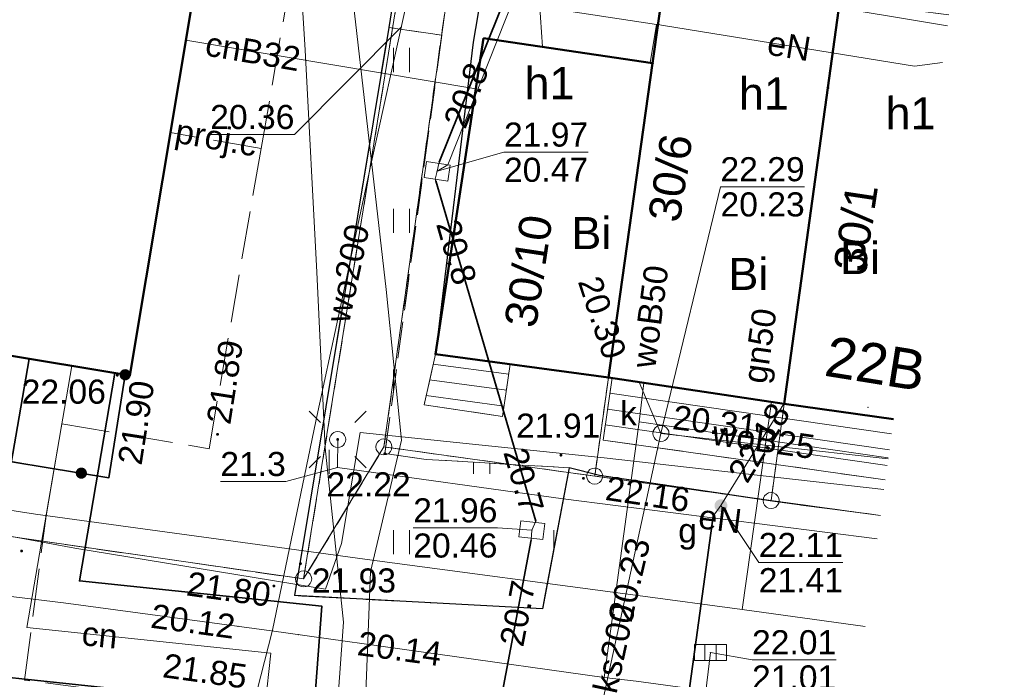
# Model space of a CAD drawing. Extents: x 7395144 to 7395446, y 6007497 to 6007827.
# Tile 21 of 62: x 7395413 to 7395444, y 6007551 to 6007572. Entities that reach past the tile are written whole.
import ezdxf
from ezdxf.enums import TextEntityAlignment as Align

# ---------------------------------------------------------------- set-up
doc = ezdxf.new("R2010")
doc.units = 0
doc.header["$PDSIZE"] = 0.75
for name, pattern in [('PRZER1-1', [2, 1, -1]), ('PRZER2-1', [3, 2, -1]), ('PRZER3-1', [4, 3, -1])]:
    doc.linetypes.add(name, pattern=pattern)
doc.layers.get('0').update_dxf_attribs({"linetype": 'CONTINUOUS', "lineweight": 13})
for name, color, linetype, lineweight in [('GEPADR', 7, 'CONTINUOUS', 18), ('GEPADR_O', 7, 'CONTINUOUS', 18), ('GEPPGD', 7, 'CONTINUOUS', 18), ('GESBZO', 7, 'CONTINUOUS', 50), ('GESBZO_O', 7, 'CONTINUOUS', 50), ('GESDZI', 7, 'CONTINUOUS', 18), ('GESDZI_O', 7, 'CONTINUOUS', 18), ('GESSCH', 7, 'CONTINUOUS', 18), ('GSLKOG', 7, 'CONTINUOUS', 35), ('GSLKRW', 7, 'CONTINUOUS', 25), ('GSPWPS', 7, 'CONTINUOUS', 13), ('GSPWPS_O', 7, 'CONTINUOUS', 13), ('GSSKOA', 7, 'PRZER3-1', 18), ('GSSKOD', 7, 'PRZER2-1', 18), ('GSSUTR', 7, 'PRZER2-1', 18), ('GULLOB', 7, 'CONTINUOUS', 35), ('GUPELA', 7, 'CONTINUOUS', 18), ('GUPIKP', 7, 'CONTINUOUS', 18), ('GUPPRZ', 7, 'CONTINUOUS', 18), ('GUPPRZ_O', 7, 'CONTINUOUS', 18)]:
    doc.layers.add(name, color=color, linetype=linetype, lineweight=lineweight)
for name, color, linetype, lineweight, true_color in [('GESUZY', 7, 'PRZER1-1', 18, 0x008000), ('GESUZY_O', 7, 'PRZER1-1', 18, 0x008000), ('GULCPR', 7, 'CONTINUOUS', 18, 0xd200d2), ('GULCPR_O', 7, 'CONTINUOUS', 18, 0xd200d2), ('GULEPR', 1, 'CONTINUOUS', 18, 0xff0000), ('GULEPR_O', 1, 'CONTINUOUS', 18, 0xff0000), ('GULGPR', 7, 'CONTINUOUS', 18, 0xbfbf00), ('GULGPR_O', 7, 'CONTINUOUS', 18, 0xbfbf00), ('GULKPR', 7, 'CONTINUOUS', 18, 0x803300), ('GULKPR_O', 7, 'CONTINUOUS', 18, 0x803300), ('GULTPR', 7, 'CONTINUOUS', 18, 0xff9100), ('GULWPR', 5, 'CONTINUOUS', 18, 0x0000ff), ('GULWPR_O', 5, 'CONTINUOUS', 18, 0x0000ff), ('GUPGZA', 7, 'CONTINUOUS', 18, 0xbfbf00), ('GUPGZA_O', 7, 'CONTINUOUS', 18, 0xbfbf00), ('GUPKKS', 7, 'CONTINUOUS', 18, 0x803300), ('GUPKSD', 7, 'CONTINUOUS', 18, 0x803300), ('GUPKSD_O', 7, 'CONTINUOUS', 18, 0x803300)]:
    doc.layers.add(name, color=color, linetype=linetype, lineweight=lineweight, true_color=true_color)
doc.styles.add('GEO-INFO', font='arial.ttf')

# ---------------------------------------------------------------- blocks, each defined once
blk = doc.blocks.new('KOLO')
blk.add_hatch(color=0).paths.add_polyline_path([(-0.5, 0), (-0.482963, -0.12941), (-0.433013, -0.25), (-0.353553, -0.353553), (-0.25, -0.433013), (-0.12941, -0.482963), (0, -0.5), (0.12941, -0.482963), (0.25, -0.433013), (0.353553, -0.353553), (0.433013, -0.25), (0.482963, -0.12941), (0.5, 0), (0.482963, 0.12941), (0.433013, 0.25), (0.353553, 0.353553), (0.25, 0.433013), (0.12941, 0.482963), (0, 0.5), (-0.12941, 0.482963), (-0.25, 0.433013), (-0.353553, 0.353553), (-0.433013, 0.25), (-0.482963, 0.12941)])
blk = doc.blocks.new('SUEO')
blk.add_hatch(color=0).paths.add_polyline_path([(-0.002174, 0.089974), (0.023762, 0.086807), (0.042561, 0.0793), (0.060131, 0.066965), (0.076266, 0.047786), (0.086234, 0.025762), (0.089972, 0.002226), (0.088646, -0.015553), (0.081114, -0.038994), (0.066834, -0.060276), (0.049699, -0.075033), (0.027576, -0.085671), (0.004027, -0.08991), (-0.019639, -0.087831), (-0.040932, -0.080154), (-0.059082, -0.067892), (-0.073734, -0.051607), (-0.08374, -0.032979), (-0.089221, -0.011817), (-0.089063, 0.012951), (-0.082571, 0.035806), (-0.069528, 0.057148), (-0.048957, 0.075519), (-0.026898, 0.085887)])
at = {"color": 0}
for points in [[(-1.767767, 1.767767), (-1.06066, 1.06066)], [(1.767767, 1.767767), (1.06066, 1.06066)], [(-1.767767, -1.767767), (-1.06066, -1.06066)], [(1.767767, -1.767767), (1.06066, -1.06066)]]:
    blk.add_lwpolyline(points, dxfattribs=at)
blk = doc.blocks.new('POINT')
at = {"color": 0}
blk.add_point((0, 0), dxfattribs=at)
blk = doc.blocks.new('OKRAG_PELNY')
at = {"color": 0}
blk.add_lwpolyline([(0, 0.5), (0.12941, 0.482963), (0.25, 0.433013), (0.353553, 0.353553), (0.433013, 0.25), (0.482963, 0.12941), (0.5, 0), (0.482963, -0.12941), (0.433013, -0.25), (0.353553, -0.353553), (0.25, -0.433013), (0.12941, -0.482963), (0, -0.5), (-0.12941, -0.482963), (-0.25, -0.433013), (-0.353553, -0.353553), (-0.433013, -0.25), (-0.482963, -0.12941), (-0.5, 0), (-0.482963, 0.12941), (-0.433013, 0.25), (-0.353553, 0.353553), (-0.25, 0.433013), (-0.12941, 0.482963)], close=True, dxfattribs=at)
blk = doc.blocks.new('SUUS05')
at = {"color": 0}
blk.add_lwpolyline([(0.5, -0.25), (-0.5, -0.25), (-0.5, 0.25), (0.5, 0.25)], close=True, dxfattribs=at)
for points in [[(-0.175, -0.25), (-0.175, 0.25)], [(0.175, -0.25), (0.175, 0.25)]]:
    blk.add_lwpolyline(points, dxfattribs=at)
blk = doc.blocks.new('PROSTOKAT1_5-1_PELNY')
at = {"color": 0}
blk.add_lwpolyline([(0.75, -0.5), (-0.75, -0.5), (-0.75, 0.5), (0.75, 0.5)], close=True, dxfattribs=at)
blk = doc.blocks.new('EPPGS')
at = {"color": 0}
blk.add_lwpolyline([(0, 0.5), (0.154508, 0.475528), (0.293893, 0.404508), (0.404508, 0.293893), (0.475528, 0.154508), (0.5, 0), (0.475528, -0.154508), (0.404508, -0.293893), (0.293893, -0.404508), (0.154508, -0.475528), (0, -0.5), (-0.154508, -0.475528), (-0.293893, -0.404508), (-0.404508, -0.293893), (-0.475528, -0.154508), (-0.5, 0), (-0.475528, 0.154508), (-0.404508, 0.293893), (-0.293893, 0.404508), (-0.154508, 0.475528)], close=True, dxfattribs=at)
blk = doc.blocks.new('EPPGN')
blk.add_hatch(color=0).paths.add_polyline_path([(0, -0.09), (0.027812, -0.085595), (0.052901, -0.072812), (0.072812, -0.052901), (0.085595, -0.027812), (0.09, 0), (0.085595, 0.027812), (0.072812, 0.052901), (0.052901, 0.072812), (0.027812, 0.085595), (0, 0.09), (-0.027812, 0.085595), (-0.052901, 0.072812), (-0.072812, 0.052901), (-0.085595, 0.027812), (-0.09, 0), (-0.085595, -0.027812), (-0.072812, -0.052901), (-0.052901, -0.072812), (-0.027812, -0.085595)])

msp = doc.modelspace()

# ---------------------------------------------------------------- hatches: boundary and pattern name
at = {"layer": 'GSSUTR', "linetype": 'Continuous', "lineweight": 18}
h = msp.add_hatch(dxfattribs=at)
h.set_pattern_fill('PTTU04', scale=0.5, style=0)
h.set_pattern_definition([(90, (7390000, 6000000), (-2.5, 2.5), [0.75, -4.25]), (90, (7390000.5, 6000000), (-2.5, 2.5), [0.75, -4.25])])
h.paths.add_polyline_path([(7395426.02, 6007557.95), (7395424.74, 6007558.13), (7395426.51, 6007571.15), (7395424.86, 6007571.39), (7395421.93, 6007553.71), (7395429.641, 6007553.304), (7395430.479, 6007557.686)], flags=0)

# ---------------------------------------------------------------- linework, layer by layer
at = {"layer": 'GESBZO', "color": 7, "linetype": 'Continuous', "lineweight": 50, "elevation": 10.18}
for points in [[(7395420.86, 6007584.82), (7395416.8, 6007560.56), (7395404.37, 6007562.63), (7395408.47, 6007586.88)], [(7395433.07, 6007570.28), (7395433.44, 6007572.93), (7395438.9, 6007572.22), (7395438.53, 6007569.51), (7395437.17, 6007559.68), (7395431.7, 6007560.5)], [(7395427.81, 6007571.06), (7395433.07, 6007570.28), (7395431.7, 6007560.5), (7395426.31, 6007561.22)]]:
    msp.add_lwpolyline(points, close=True, dxfattribs=at)
msp.add_lwpolyline([(7395440.572, 6007559.2), (7395437.17, 6007559.68), (7395438.53, 6007569.51), (7395438.9, 6007572.22)], dxfattribs=at)
at = {"layer": 'GESDZI', "color": 7, "linetype": 'Continuous', "lineweight": 18, "elevation": 10.22}
for points in [[(7395442.297, 6007571.78), (7395438.9, 6007572.22), (7395433.44, 6007572.93), (7395426.87, 6007573.78), (7395424.71, 6007558.34), (7395422.21, 6007554.23), (7395427.04, 6007584.14), (7395402.11, 6007588.59), (7395407.56, 6007620.73), (7395392.56, 6007656.98), (7395384.8, 6007680.52), (7395380.12, 6007687.98), (7395387.93, 6007687.6), (7395391.55, 6007686.44), (7395398.27, 6007685.14), (7395398.89, 6007662.88), (7395405.05, 6007646.23), (7395414.78, 6007621.54), (7395431.85, 6007626.76), (7395433.13, 6007624.47), (7395436.27, 6007622.09), (7395440.39, 6007620.59), (7395444.021, 6007620.839)], [(7395381.64, 6007573.08), (7395398.1, 6007570.68), (7395395.28, 6007558.12), (7395422.21, 6007554.23), (7395424.71, 6007558.34), (7395431.27, 6007557.43), (7395436.76, 6007556.67), (7395440.162, 6007556.204)], [(7395440.162, 6007556.204), (7395436.76, 6007556.67), (7395437.17, 6007559.68), (7395438.53, 6007569.51), (7395438.9, 6007572.22)]]:
    msp.add_lwpolyline(points, dxfattribs=at)
for points in [[(7395402.11, 6007588.59), (7395427.04, 6007584.14), (7395422.21, 6007554.23), (7395395.28, 6007558.12), (7395398.1, 6007570.68)], [(7395426.87, 6007573.78), (7395433.44, 6007572.93), (7395433.07, 6007570.28), (7395431.7, 6007560.5), (7395431.27, 6007557.43), (7395424.71, 6007558.34)], [(7395433.44, 6007572.93), (7395438.9, 6007572.22), (7395438.53, 6007569.51), (7395437.17, 6007559.68), (7395436.76, 6007556.67), (7395431.27, 6007557.43), (7395431.7, 6007560.5), (7395433.07, 6007570.28)]]:
    msp.add_lwpolyline(points, close=True, dxfattribs=at)
at = {"layer": 'GESSCH', "color": 7, "linetype": 'Continuous', "lineweight": 18, "elevation": 10.18}
msp.add_lwpolyline([(7395428.64, 6007560.909), (7395428.4, 6007559.28), (7395425.96, 6007559.65), (7395426.31, 6007561.22)], close=True, dxfattribs=at)
at = {"layer": 'GESSCH', "color": 7, "linetype": 'Continuous', "lineweight": 18, "elevation": 10.18, "flags": 128}
for points in [[(7395428.594, 6007560.6), (7395426.242, 6007560.914)], [(7395428.522, 6007560.105), (7395426.133, 6007560.424)], [(7395428.449, 6007559.61), (7395426.023, 6007559.934)], [(7395431.741, 6007560.012), (7395440.51, 6007558.746)], [(7395431.67, 6007559.517), (7395440.442, 6007558.251)], [(7395431.598, 6007559.022), (7395440.374, 6007557.755)]]:
    msp.add_lwpolyline(points, dxfattribs=at)
at = {"layer": 'GESSCH', "color": 7, "linetype": 'Continuous', "lineweight": 18, "elevation": 10.18}
for points in [[(7395431.809, 6007560.484), (7395431.53, 6007558.55), (7395440.314, 6007557.313)], [(7395440.572, 6007559.2), (7395437.17, 6007559.68), (7395431.809, 6007560.484)]]:
    msp.add_lwpolyline(points, dxfattribs=at)
at = {"layer": 'GESUZY', "color": 96, "linetype": 'PRZER1-1', "lineweight": 18, "ltscale": 0.5, "true_color": 0x008000, "elevation": 10.08}
for points in [[(7395442.297, 6007571.78), (7395438.9, 6007572.22), (7395433.44, 6007572.93), (7395426.87, 6007573.78), (7395424.71, 6007558.34), (7395422.21, 6007554.23), (7395427.04, 6007584.14), (7395402.11, 6007588.59), (7395407.56, 6007620.73), (7395392.56, 6007656.98), (7395384.8, 6007680.52), (7395380.12, 6007687.98), (7395387.93, 6007687.6), (7395391.55, 6007686.44), (7395398.27, 6007685.14), (7395398.89, 6007662.88), (7395405.05, 6007646.23), (7395414.78, 6007621.54), (7395431.85, 6007626.76), (7395433.13, 6007624.47), (7395436.27, 6007622.09), (7395440.39, 6007620.59), (7395444.021, 6007620.839)], [(7395241.23, 6007663.62), (7395274.2, 6007590.33), (7395291.04, 6007582.64), (7395289.97, 6007573.49), (7395296.34, 6007571.8), (7395298.02, 6007582.09), (7395380.93, 6007567.64), (7395381.64, 6007573.08), (7395398.1, 6007570.68), (7395395.28, 6007558.12), (7395422.21, 6007554.23), (7395424.71, 6007558.34), (7395431.27, 6007557.43), (7395436.76, 6007556.67), (7395440.162, 6007556.204)], [(7395440.162, 6007556.204), (7395436.76, 6007556.67), (7395437.17, 6007559.68), (7395438.53, 6007569.51), (7395438.9, 6007572.22), (7395442.297, 6007571.78)]]:
    msp.add_lwpolyline(points, dxfattribs=at)
for points in [[(7395422.21, 6007554.23), (7395395.28, 6007558.12), (7395398.1, 6007570.68), (7395402.11, 6007588.59), (7395427.04, 6007584.14)], [(7395431.27, 6007557.43), (7395424.71, 6007558.34), (7395426.87, 6007573.78), (7395433.44, 6007572.93), (7395433.07, 6007570.28), (7395431.7, 6007560.5)], [(7395436.76, 6007556.67), (7395431.27, 6007557.43), (7395431.7, 6007560.5), (7395433.07, 6007570.28), (7395433.44, 6007572.93), (7395438.9, 6007572.22), (7395438.53, 6007569.51), (7395437.17, 6007559.68)]]:
    msp.add_lwpolyline(points, close=True, dxfattribs=at)
at = {"layer": 'GSLKOG', "color": 7, "linetype": 'Continuous', "lineweight": 35, "elevation": 10.18}
msp.add_lwpolyline([(7395416.654, 6007560.584), (7395416.15, 6007557.38), (7395411.23, 6007558.19)], dxfattribs=at)
at = {"layer": 'GSLKRW', "color": 7, "linetype": 'Continuous', "lineweight": 25, "elevation": 10.18}
for points in [[(7395426.89, 6007583.72), (7395425.06, 6007572.63), (7395424.86, 6007571.39), (7395421.93, 6007553.71)], [(7395433.44, 6007572.93), (7395427.969, 6007573.8), (7395427.715, 6007572.281), (7395427.49, 6007570.93), (7395426.31, 6007561.22)], [(7395436.873, 6007556.636), (7395431.423, 6007557.453), (7395430.479, 6007557.686), (7395429.641, 6007553.304), (7395421.93, 6007553.71)]]:
    msp.add_lwpolyline(points, dxfattribs=at)
at = {"layer": 'GSSKOA', "color": 7, "linetype": 'PRZER3-1', "lineweight": 18, "ltscale": 0.5, "elevation": 10.18}
msp.add_lwpolyline([(7395440.162, 6007556.206), (7395436.873, 6007556.636), (7395431.423, 6007557.453), (7395430.479, 6007557.686), (7395429.641, 6007553.304), (7395421.93, 6007553.71), (7395424.86, 6007571.39), (7395425.06, 6007572.63), (7395426.89, 6007583.72), (7395420.86, 6007584.82), (7395416.8, 6007560.56), (7395416.654, 6007560.584), (7395416.15, 6007557.38), (7395411.23, 6007558.19)], dxfattribs=at)
at = {"layer": 'GSSKOD', "color": 7, "linetype": 'PRZER2-1', "lineweight": 18, "ltscale": 0.5, "elevation": 10.18}
for points in [[(7395426.51, 6007571.15), (7395424.86, 6007571.39), (7395425.06, 6007572.63), (7395426.89, 6007583.72), (7395426.91, 6007584.55), (7395427.16, 6007585.01), (7395427.45, 6007585.21), (7395427.7, 6007585.26), (7395431.48, 6007585.74), (7395431.7, 6007583.78), (7395432.79, 6007583.74), (7395432.75, 6007582.44), (7395433.441, 6007580.549), (7395443.04, 6007577.203)], [(7395435.329, 6007575.79), (7395434.813, 6007572.751), (7395433.44, 6007572.93), (7395433.07, 6007570.28), (7395427.81, 6007571.06), (7395426.31, 6007561.22), (7395425.96, 6007559.65), (7395428.4, 6007559.28), (7395428.64, 6007560.909), (7395431.7, 6007560.5), (7395431.809, 6007560.484), (7395431.53, 6007558.55), (7395440.314, 6007557.313)], [(7395440.162, 6007556.208), (7395436.873, 6007556.636), (7395431.423, 6007557.453), (7395430.479, 6007557.686), (7395426.02, 6007557.95), (7395424.74, 6007558.13), (7395426.51, 6007571.15)]]:
    msp.add_lwpolyline(points, dxfattribs=at)
msp.add_lwpolyline([(7395404.37, 6007562.63), (7395416.654, 6007560.584), (7395416.15, 6007557.38), (7395411.23, 6007558.19), (7395408.01, 6007558.74), (7395404.284, 6007559.178), (7395404.286, 6007559.267), (7395403.7, 6007559.35), (7395404.22, 6007562.65)], close=True, dxfattribs=at)
at = {"layer": 'GSSUTR', "color": 7, "linetype": 'PRZER2-1', "lineweight": 18, "ltscale": 0.5, "elevation": 10.1}
msp.add_lwpolyline([(7395424.86, 6007571.39), (7395426.51, 6007571.15), (7395424.74, 6007558.13), (7395426.02, 6007557.95), (7395430.479, 6007557.686), (7395429.641, 6007553.304), (7395421.93, 6007553.71)], close=True, dxfattribs=at)
at = {"layer": 'GULCPR', "color": 212, "linetype": 'PRZER3-1', "lineweight": 18, "ltscale": 0.5, "true_color": 0xd200d2, "elevation": 10.14}
for points in [[(7395415.591, 6007504.481), (7395416.124, 6007507.539), (7395417.428, 6007515.38), (7395419.517, 6007526.992), (7395421.62, 6007550.048), (7395413.523, 6007551.076), (7395414.196, 6007556.198), (7395414.448, 6007557.66), (7395414.682, 6007559.057), (7395419.267, 6007558.279), (7395420.886, 6007567.624), (7395424.185, 6007586.654), (7395418.825, 6007587.595), (7395419.622, 6007591.792)], [(7395415.591, 6007504.481), (7395416.124, 6007507.539), (7395417.428, 6007515.38), (7395419.517, 6007526.992), (7395421.62, 6007550.048), (7395413.523, 6007551.076), (7395414.196, 6007556.198), (7395414.448, 6007557.66), (7395414.682, 6007559.057), (7395419.267, 6007558.279), (7395420.886, 6007567.624), (7395424.185, 6007586.654), (7395418.825, 6007587.595), (7395419.622, 6007591.792)], [(7395420.886, 6007567.624), (7395418.065, 6007568.118)], [(7395420.886, 6007567.624), (7395418.065, 6007568.118)], [(7395414.448, 6007557.66), (7395400.453, 6007560.037), (7395401.332, 6007564.465), (7395398.088, 6007564.899)], [(7395414.448, 6007557.66), (7395400.453, 6007560.037), (7395401.332, 6007564.465), (7395398.088, 6007564.899)]]:
    msp.add_lwpolyline(points, dxfattribs=at)
at = {"layer": 'GULCPR', "color": 212, "linetype": 'Continuous', "lineweight": 18, "true_color": 0xd200d2, "elevation": 10.14}
for points in [[(7395418.547, 6007570.996), (7395427.57, 6007569.485)], [(7395414.999, 6007560.86), (7395413.597, 6007552.72), (7395421.189, 6007551.925), (7395418.891, 6007530.879), (7395418.815, 6007530.257), (7395419.68, 6007526.234)]]:
    msp.add_lwpolyline(points, dxfattribs=at)
at = {"layer": 'GULEPR', "color": 1, "linetype": 'Continuous', "lineweight": 18, "true_color": 0xff0000, "elevation": 10.14}
for points in [[(7395438.658, 6007545.239), (7395435.666, 6007546.008), (7395424.039, 6007547.995), (7395424.288, 6007554.448), (7395425.258, 6007558.549), (7395424.782, 6007563.232), (7395423.792, 6007571.835), (7395422.864, 6007580.665), (7395422.271, 6007586.066), (7395421.77, 6007586.218), (7395420.658, 6007585.867), (7395416.045, 6007586.711)], [(7395438.658, 6007545.239), (7395435.666, 6007546.008), (7395424.039, 6007547.995), (7395424.288, 6007554.448), (7395425.258, 6007558.549), (7395424.782, 6007563.232), (7395423.792, 6007571.835), (7395423.455, 6007575.027), (7395423.111, 6007578.308), (7395422.864, 6007580.665), (7395422.271, 6007586.066), (7395421.77, 6007586.218), (7395420.658, 6007585.867), (7395416.045, 6007586.711)], [(7395420.757, 6007586.427), (7395423.47, 6007585.649), (7395427.936, 6007584.405), (7395426.396, 6007576.057), (7395425.74, 6007572.627), (7395433.192, 6007571.486)], [(7395420.757, 6007586.427), (7395423.47, 6007585.649), (7395427.936, 6007584.405), (7395426.396, 6007576.057), (7395425.74, 6007572.627), (7395433.192, 6007571.486)], [(7395420.86, 6007584.82), (7395421.47, 6007584.324), (7395421.824, 6007577.713), (7395422.259, 6007570.69), (7395422.622, 6007563.773), (7395422.88, 6007558.313), (7395423.446, 6007552.887), (7395423.022, 6007547.003)], [(7395432.995, 6007570.291), (7395433.192, 6007571.486)], [(7395433.192, 6007571.486), (7395432.995, 6007570.291)], [(7395433.192, 6007571.486), (7395433.237, 6007571.479), (7395433.416, 6007571.452), (7395441.23, 6007570.183), (7395442.094, 6007570.3)], [(7395440.272, 6007557.008), (7395431.564, 6007558.002), (7395423.973, 6007558.792), (7395423.391, 6007555.334), (7395422.887, 6007553.908), (7395415.091, 6007555.192), (7395408.966, 6007556.316), (7395402.791, 6007557.467), (7395396.065, 6007558.774), (7395395.418, 6007559.061), (7395396.897, 6007563.67), (7395382.75, 6007565.632), (7395373.983, 6007566.837)], [(7395423.27, 6007558.57), (7395423.26, 6007557.7), (7395430.29, 6007556.72), (7395440.062, 6007555.481)]]:
    msp.add_lwpolyline(points, dxfattribs=at)
at = {"layer": 'GULGPR', "color": 52, "linetype": 'Continuous', "lineweight": 18, "true_color": 0xbfbf00, "elevation": 10.14}
for points in [[(7395385.889, 6007561.088), (7395387.013, 6007560.9), (7395388.034, 6007560.728), (7395391.683, 6007559.936), (7395398.614, 6007558.652), (7395403.724, 6007557.819), (7395413.86, 6007556.244), (7395424.345, 6007554.81), (7395432.609, 6007553.715), (7395435.856, 6007553.274), (7395439.689, 6007552.754)], [(7395436.77, 6007559.745), (7395435.856, 6007553.274)], [(7395433.4, 6007544.87), (7395434.96, 6007556.18), (7395435.2, 6007556.51), (7395437.153, 6007559.683)]]:
    msp.add_lwpolyline(points, dxfattribs=at)
at = {"layer": 'GULKPR', "color": 36, "linetype": 'Continuous', "lineweight": 18, "true_color": 0x803300, "elevation": 10.14}
for points in [[(7395433.333, 6007558.759), (7395432.653, 6007560.357)], [(7395430.422, 6007545.381), (7395433.333, 6007558.759), (7395440.403, 6007557.967)], [(7395433.869, 6007543.609), (7395434.873, 6007551.94)]]:
    msp.add_lwpolyline(points, dxfattribs=at)
at = {"layer": 'GULLOB', "color": 7, "linetype": 'Continuous', "lineweight": 35, "elevation": 10.12}
for points in [[(7395426.431, 6007567.203), (7395432.529, 6007582.354)], [(7395429.438, 6007556.029), (7395426.32, 6007566.614)], [(7395417.673, 6007530.392), (7395419.603, 6007550.464), (7395411.961, 6007551.274), (7395413.668, 6007561.082)], [(7395416.331, 6007560.638), (7395415.232, 6007554.167), (7395422.774, 6007553.386), (7395422.468, 6007549.254), (7395421.749, 6007541.884), (7395420.501, 6007530.056)], [(7395433.4, 6007544.87), (7395434.96, 6007556.18)], [(7395423.854, 6007526.695), (7395429.297, 6007555.442)]]:
    msp.add_lwpolyline(points, dxfattribs=at)
at = {"layer": 'GULTPR', "color": 30, "linetype": 'Continuous', "lineweight": 18, "true_color": 0xff9100, "elevation": 10.14}
for points in [[(7395429.648, 6007570.787), (7395429.521, 6007572.627), (7395426.603, 6007587.531)], [(7395426.366, 6007566.916), (7395426.415, 6007567.162), (7395432.529, 6007582.354), (7395432.261, 6007582.989)], [(7395442.25, 6007571.438), (7395429.273, 6007573.61), (7395426.703, 6007567.118), (7395426.366, 6007566.916)], [(7395423.795, 6007526.197), (7395423.854, 6007526.695), (7395429.297, 6007555.442), (7395429.315, 6007555.748), (7395429.438, 6007556.029), (7395426.302, 6007566.673), (7395426.366, 6007566.916)]]:
    msp.add_lwpolyline(points, dxfattribs=at)
at = {"layer": 'GULWPR', "color": 5, "linetype": 'Continuous', "lineweight": 18, "true_color": 0x0000ff, "elevation": 10.14}
for points in [[(7395393.402, 6007552.535), (7395400.936, 6007551.048), (7395412.834, 6007548.794), (7395419.888, 6007547.359), (7395421.236, 6007552.637), (7395422.592, 6007559.136), (7395423.303, 6007562.46), (7395423.845, 6007565.001), (7395424.299, 6007567.119), (7395425.366, 6007571.95)], [(7395432.655, 6007559.115), (7395432.801, 6007560.335)], [(7395431.566, 6007551.165), (7395432.655, 6007559.115)], [(7395432.655, 6007559.115), (7395440.407, 6007557.998)], [(7395439.329, 6007550.127), (7395432.557, 6007551.046), (7395431.566, 6007551.165), (7395421.209, 6007552.612), (7395414.739, 6007553.485), (7395402.71, 6007554.94)]]:
    msp.add_lwpolyline(points, dxfattribs=at)
at = {"layer": 'GUPPRZ_O', "color": 5, "linetype": 'Continuous', "lineweight": 9, "true_color": 0x0000ff, "elevation": 10.8, "flags": 128}
msp.add_lwpolyline([(7395419.302, 6007568.062), (7395421.923, 6007568.064), (7395425.251, 6007571.404)], dxfattribs=at)
at = {"layer": 'GUPPRZ_O', "color": 30, "linetype": 'Continuous', "lineweight": 9, "true_color": 0xff9100, "elevation": 10.8, "flags": 128}
for points in [[(7395431.066, 6007567.512), (7395428.446, 6007567.51), (7395426.366, 6007566.916)], [(7395428.446, 6007567.51), (7395431.066, 6007567.512)], [(7395425.621, 6007555.817), (7395428.241, 6007555.819), (7395429.315, 6007555.748)], [(7395425.621, 6007555.817), (7395428.241, 6007555.819)]]:
    msp.add_lwpolyline(points, dxfattribs=at)
at = {"layer": 'GUPPRZ_O', "color": 36, "linetype": 'Continuous', "lineweight": 9, "true_color": 0x803300, "elevation": 10.8, "flags": 128}
for points in [[(7395437.806, 6007566.434), (7395435.185, 6007566.432), (7395433.333, 6007558.759)], [(7395435.185, 6007566.432), (7395437.806, 6007566.434)], [(7395438.788, 6007551.714), (7395436.167, 6007551.712), (7395434.873, 6007551.94)], [(7395436.167, 6007551.712), (7395438.788, 6007551.714)]]:
    msp.add_lwpolyline(points, dxfattribs=at)
at = {"layer": 'GUPPRZ_O', "color": 1, "linetype": 'Continuous', "lineweight": 9, "true_color": 0xff0000, "elevation": 10.8, "flags": 128}
msp.add_lwpolyline([(7395419.617, 6007557.262), (7395421.655, 6007557.264), (7395423.26, 6007557.7)], dxfattribs=at)
at = {"layer": 'GUPPRZ_O', "color": 52, "linetype": 'Continuous', "lineweight": 9, "true_color": 0xbfbf00, "elevation": 10.8, "flags": 128}
for points in [[(7395438.998, 6007554.739), (7395436.378, 6007554.739), (7395435.2, 6007556.51)], [(7395436.378, 6007554.739), (7395438.998, 6007554.739)]]:
    msp.add_lwpolyline(points, dxfattribs=at)

# ---------------------------------------------------------------- block references
at = {"layer": 'GEPADR', "color": 7, "lineweight": 18}
msp.add_blockref('POINT', (7395439.779, 6007559.574, 10.28), dxfattribs=at)
at = {"layer": 'GEPPGD', "color": 7, "lineweight": 18, "xscale": 0.5, "yscale": 0.5}
for name, p in [('EPPGN', (7395433.07, 6007570.28, 10.24)), ('EPPGN', (7395438.53, 6007569.51, 10.24)), ('EPPGN', (7395431.7, 6007560.5, 10.24)), ('EPPGN', (7395437.17, 6007559.68, 10.24)), ('EPPGS', (7395424.71, 6007558.34, 10.24)), ('EPPGS', (7395431.27, 6007557.43, 10.24)), ('EPPGS', (7395436.76, 6007556.67, 10.24)), ('EPPGS', (7395422.21, 6007554.23, 10.24))]:
    msp.add_blockref(name, p, dxfattribs=at)
at = {"layer": 'GSLKOG', "color": 7, "lineweight": 35, "xscale": 0.35, "yscale": 0.35}
for p in [(7395416.654, 6007560.584, 10.18), (7395415.29, 6007557.522, 10.18)]:
    msp.add_blockref('KOLO', p, dxfattribs=at)
at = {"layer": 'GSPWPS', "color": 7, "lineweight": 13, "xscale": 0.09, "yscale": 0.09}
for p in [(7395416.411, 6007560.567, 10.08), (7395416.65, 6007560.56, 10.08), (7395419.53, 6007558.73, 10.08), (7395424.74, 6007558.13, 10.08), (7395430.219, 6007558.081, 10.08), (7395430.919, 6007557.359, 10.08), (7395413.432, 6007555.099, 10.08), (7395422.11, 6007554.706, 10.08), (7395421.285, 6007554.011, 10.08)]:
    msp.add_blockref('KOLO', p, dxfattribs=at)
at = {"layer": 'GUPELA', "color": 7, "lineweight": 18, "xscale": 0.5, "yscale": 0.5}
for name, p in [('SUEO', (7395423.27, 6007558.57, 10.15)), ('OKRAG_PELNY', (7395423.27, 6007558.57, 10.16))]:
    msp.add_blockref(name, p, dxfattribs=at)
at = {"layer": 'GUPGZA', "color": 52, "lineweight": 18, "true_color": 0xbfbf00, "xscale": 0.4, "yscale": 0.4}
msp.add_blockref('KOLO', (7395435.2, 6007556.51, 10.16), dxfattribs=at)
at = {"layer": 'GUPIKP', "color": 30, "lineweight": 18, "true_color": 0xff9100, "xscale": 0.5, "yscale": 0.5}
for p, rotation in [((7395426.366, 6007566.916, 10.16), 351.4512575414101), ((7395429.315, 6007555.748, 10.16), 353.1701292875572)]:
    msp.add_blockref('PROSTOKAT1_5-1_PELNY', p, dxfattribs=dict(at, rotation=rotation))
at = {"layer": 'GUPKKS', "color": 36, "lineweight": 18, "true_color": 0x803300, "rotation": 0.04561564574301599}
msp.add_blockref('SUUS05', (7395434.873, 6007551.94, 10.16), dxfattribs=at)
at = {"layer": 'GUPKSD', "color": 36, "lineweight": 18, "true_color": 0x803300, "xscale": 0.5, "yscale": 0.5}
msp.add_blockref('OKRAG_PELNY', (7395433.333, 6007558.759, 10.16), dxfattribs=at)
at = {"layer": 'GUPPRZ', "color": 5, "lineweight": 18, "true_color": 0x0000ff}
for p in [(7395425.251, 6007571.404, 10.16), (7395420.172, 6007552.752, 10.16), (7395422.041, 6007552.496, 10.16)]:
    msp.add_blockref('POINT', p, dxfattribs=at)
at = {"layer": 'GUPPRZ', "color": 30, "lineweight": 18, "true_color": 0xff9100}
for p in [(7395426.431, 6007567.203, 10.16), (7395426.366, 6007566.916, 10.16), (7395426.32, 6007566.614, 10.16), (7395429.438, 6007556.029, 10.16), (7395429.315, 6007555.748, 10.16), (7395429.297, 6007555.442, 10.16)]:
    msp.add_blockref('POINT', p, dxfattribs=at)
at = {"layer": 'GUPPRZ', "color": 36, "lineweight": 18, "true_color": 0x803300}
for p in [(7395432.653, 6007560.357, 10.16), (7395433.333, 6007558.759, 10.16), (7395433.83, 6007558.703, 10.16), (7395433.226, 6007558.271, 10.16), (7395434.873, 6007551.94, 10.16)]:
    msp.add_blockref('POINT', p, dxfattribs=at)
at = {"layer": 'GUPPRZ', "color": 52, "lineweight": 18, "true_color": 0xbfbf00}
for p in [(7395437.09, 6007559.58, 10.16), (7395435.2, 6007556.51, 10.16)]:
    msp.add_blockref('POINT', p, dxfattribs=at)
at = {"layer": 'GUPPRZ', "color": 1, "lineweight": 18, "true_color": 0xff0000}
msp.add_blockref('POINT', (7395423.26, 6007557.7, 10.16), dxfattribs=at)

# ---------------------------------------------------------------- texts
at = {"layer": 'GEPADR_O', "color": 7, "linetype": 'Continuous', "lineweight": 0, "style": 'GEO-INFO'}
msp.add_text('22B', height=1.25, rotation=350.8783, dxfattribs=at).set_placement((7395440.013, 6007560.941, 10.8), align=Align.MIDDLE)
at = {"layer": 'GESBZO_O', "color": 7, "linetype": 'Continuous', "lineweight": 0, "style": 'GEO-INFO'}
for p in [(7395429.862, 6007569.685, 10.8), (7395436.538, 6007569.362, 10.8), (7395441.1, 6007568.748, 10.8)]:
    msp.add_text('h1', height=1, rotation=0.0456, dxfattribs=at).set_placement(p, align=Align.MIDDLE)
at = {"layer": 'GESDZI_O', "color": 7, "linetype": 'Continuous', "lineweight": 0, "style": 'GEO-INFO'}
for s, p in [('30/6', (7395433.604, 6007566.712, 10.81)), ('30/1', (7395439.375, 6007565.168, 10.81)), ('30/10', (7395429.186, 6007563.814, 10.81))]:
    msp.add_text(s, height=1, rotation=81.4056, dxfattribs=at).set_placement(p, align=Align.MIDDLE)
at = {"layer": 'GESUZY_O', "color": 96, "linetype": 'Continuous', "lineweight": 0, "true_color": 0x008000, "style": 'GEO-INFO'}
for p in [(7395431.166, 6007565.019, 10.8), (7395436.055, 6007563.747, 10.8)]:
    msp.add_text('Bi', height=1, dxfattribs=at).set_placement(p, align=Align.MIDDLE)
msp.add_text('Bi', height=1, dxfattribs=at).set_placement((7395439.528, 6007564.215, 10.8), align=Align.MIDDLE_CENTER)
at = {"layer": 'GSPWPS_O', "color": 7, "linetype": 'Continuous', "lineweight": 0, "style": 'GEO-INFO'}
msp.add_text('21.89', height=0.75, rotation=81.0604, dxfattribs=at).set_placement((7395419.184, 6007559.122, 10.8), align=Align.TOP_LEFT)
for s, rotation, p in [('22.06', 0.0456, (7395414.743, 6007560.058, 10.8)), ('21.90', 81.0604, (7395416.995, 6007559.095, 10.8)), ('21.91', 0.0456, (7395430.135, 6007559, 10.8)), ('22.22', 0.0456, (7395424.231, 6007557.178, 10.8)), ('22.16', 351.4744, (7395432.922, 6007556.871, 10.8)), ('21.80', 352.0933, (7395419.881, 6007553.913, 10.8)), ('21.93', 0.0456, (7395423.775, 6007554.182, 10.8)), ('21.85', 352.0933, (7395419.141, 6007551.366, 10.8))]:
    msp.add_text(s, height=0.75, rotation=rotation, dxfattribs=at).set_placement(p, align=Align.MIDDLE)
at = {"layer": 'GULCPR_O', "color": 212, "linetype": 'Continuous', "lineweight": 0, "true_color": 0xd200d2, "style": 'GEO-INFO'}
for s, rotation, p in [('cnB32', 350.3053, (7395420.635, 6007570.646, 10.8)), ('proj.c', 350.0612, (7395419.476, 6007567.871, 10.8)), ('proj.c', 350.0612, (7395419.476, 6007567.871, 10.8)), ('cn', 354.022, (7395415.865, 6007552.483, 10.8))]:
    msp.add_text(s, height=0.75, rotation=rotation, dxfattribs=at).set_placement(p, align=Align.MIDDLE)
at = {"layer": 'GULEPR_O', "color": 1, "linetype": 'Continuous', "lineweight": 0, "true_color": 0xff0000, "style": 'GEO-INFO'}
for rotation, p in [(350.7757, (7395437.323, 6007570.817, 10.8)), (352.7766, (7395435.176, 6007556.101, 10.8))]:
    msp.add_text('eN', height=0.75, rotation=rotation, dxfattribs=at).set_placement(p, align=Align.MIDDLE_CENTER)
at = {"layer": 'GULGPR_O', "color": 52, "linetype": 'Continuous', "lineweight": 0, "true_color": 0xbfbf00, "style": 'GEO-INFO'}
msp.add_text('gn50', height=0.75, rotation=81.9786, dxfattribs=at).set_placement((7395436.509, 6007561.471, 10.8), align=Align.MIDDLE)
at = {"layer": 'GULKPR_O', "color": 36, "linetype": 'Continuous', "lineweight": 0, "true_color": 0x803300, "style": 'GEO-INFO'}
msp.add_text('ks200', height=0.75, rotation=77.724, dxfattribs=at).set_placement((7395431.877, 6007552.07, 10.8), align=Align.MIDDLE_CENTER)
at = {"layer": 'GULWPR_O', "color": 5, "linetype": 'Continuous', "lineweight": 0, "true_color": 0x0000ff, "style": 'GEO-INFO'}
for s, rotation, p in [('wo200', 77.9679, (7395423.578, 6007563.742, 10.8)), ('woB50', 82.5515, (7395432.99, 6007562.394, 10.8))]:
    msp.add_text(s, height=0.75, rotation=rotation, dxfattribs=at).set_placement(p, align=Align.MIDDLE)
msp.add_text('woB25', height=0.75, rotation=351.8047, dxfattribs=at).set_placement((7395436.531, 6007558.557, 10.8), align=Align.MIDDLE_CENTER)
at = {"layer": 'GUPGZA_O', "color": 52, "linetype": 'Continuous', "lineweight": 0, "true_color": 0xbfbf00, "style": 'GEO-INFO'}
msp.add_text('g', height=0.75, dxfattribs=at).set_placement((7395434.453, 6007555.362, 10.8), align=Align.RIGHT)
at = {"layer": 'GUPKSD_O', "color": 36, "linetype": 'Continuous', "lineweight": 0, "true_color": 0x803300, "style": 'GEO-INFO'}
msp.add_text('k', height=0.75, dxfattribs=at).set_placement((7395432.583, 6007559.009, 10.8), align=Align.RIGHT)
at = {"layer": 'GUPPRZ_O', "color": 30, "linetype": 'Continuous', "lineweight": 0, "true_color": 0xff9100, "style": 'GEO-INFO'}
for s, rotation, p in [('20.8', 68.2276, (7395427.267, 6007569.281, 10.8)), ('20.8', 286.1341, (7395426.971, 6007564.401, 10.8)), ('20.7', 286.1341, (7395429.063, 6007557.3, 10.8)), ('20.7', 79.1138, (7395428.866, 6007553.157, 10.8))]:
    msp.add_text(s, height=0.75, rotation=rotation, dxfattribs=at).set_placement(p, align=Align.MIDDLE)
at = {"layer": 'GUPPRZ_O', "color": 5, "linetype": 'Continuous', "lineweight": 0, "true_color": 0x0000ff, "style": 'GEO-INFO'}
msp.add_text('20.36', height=0.75, rotation=0.0456, dxfattribs=at).set_placement((7395420.612, 6007568.606, 10.8), align=Align.MIDDLE_CENTER)
at = {"layer": 'GUPPRZ_O', "color": 30, "linetype": 'Continuous', "lineweight": 0, "true_color": 0xff9100, "style": 'GEO-INFO'}
for s, p in [('21.97', (7395428.446, 6007567.682, 10.8)), ('20.47', (7395428.446, 6007566.587, 10.8)), ('21.96', (7395425.621, 6007555.989, 10.8)), ('20.46', (7395425.621, 6007554.894, 10.8))]:
    msp.add_text(s, height=0.75, rotation=0.0456, dxfattribs=at).set_placement(p)
at = {"layer": 'GUPPRZ_O', "color": 36, "linetype": 'Continuous', "lineweight": 0, "true_color": 0x803300, "style": 'GEO-INFO'}
for s, p in [('22.29', (7395435.185, 6007566.604, 10.8)), ('20.23', (7395435.186, 6007565.509, 10.8)), ('22.01', (7395436.167, 6007551.884, 10.8)), ('21.01', (7395436.168, 6007550.789, 10.8))]:
    msp.add_text(s, height=0.75, rotation=0.0456, dxfattribs=at).set_placement(p)
for s, rotation, p in [('20.30', 288.4259, (7395431.508, 6007562.365, 10.8)), ('20.31', 353.1701, (7395435.012, 6007559.112, 10.8)), ('20.23', 76.822, (7395432.345, 6007554.209, 10.8))]:
    msp.add_text(s, height=0.75, rotation=rotation, dxfattribs=at).set_placement(p, align=Align.MIDDLE)
at = {"layer": 'GUPPRZ_O', "color": 52, "linetype": 'Continuous', "lineweight": 0, "true_color": 0xbfbf00, "style": 'GEO-INFO'}
msp.add_text('22.18', height=0.75, rotation=58.3821, dxfattribs=at).set_placement((7395435.696, 6007557.36, 10.8), align=Align.MIDDLE_LEFT)
at = {"layer": 'GUPPRZ_O', "color": 1, "linetype": 'Continuous', "lineweight": 0, "true_color": 0xff0000, "style": 'GEO-INFO'}
msp.add_text('21.3', height=0.75, rotation=0.0456, dxfattribs=at).set_placement((7395420.635, 6007557.806, 10.8), align=Align.MIDDLE_CENTER)
at = {"layer": 'GUPPRZ_O', "color": 52, "linetype": 'Continuous', "lineweight": 0, "true_color": 0xbfbf00, "style": 'GEO-INFO'}
for s, p in [('22.11', (7395436.378, 6007554.911, 10.8)), ('21.41', (7395436.378, 6007553.816, 10.8))]:
    msp.add_text(s, height=0.75, dxfattribs=at).set_placement(p)
at = {"layer": 'GUPPRZ_O', "color": 5, "linetype": 'Continuous', "lineweight": 0, "true_color": 0x0000ff, "style": 'GEO-INFO'}
for s, p in [('20.12', (7395417.469, 6007553.088, 10.8)), ('20.14', (7395423.9, 6007552.236, 10.8))]:
    msp.add_text(s, height=0.75, rotation=352.3155, dxfattribs=at).set_placement(p, align=Align.MIDDLE_LEFT)

doc.saveas('drawing.dxf')
